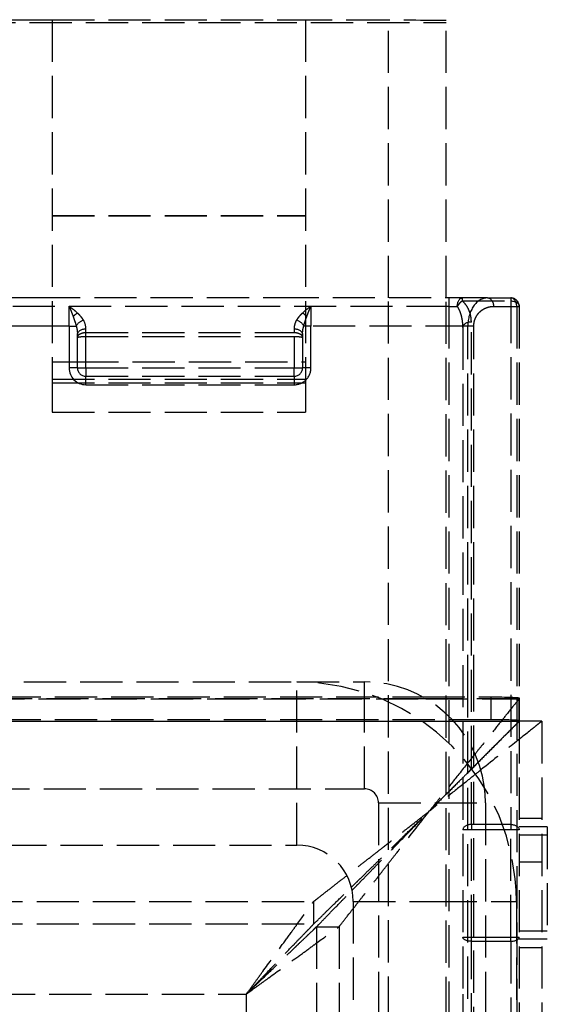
# Model space of a CAD drawing. Header units: millimetres. Extents: x -108 to 0, y 0 to 486.
# Tile 12 of 12: x -23 to -4, y 451 to 486. Entities that reach past the tile are written whole.
import ezdxf

# ---------------------------------------------------------------- set-up
doc = ezdxf.new("R2010")
doc.units = ezdxf.units.MM
doc.header["$LTSCALE"] = 10
doc.linetypes.add('ALLCAD_Strich', pattern=[0.2, 0.15, -0.05])
doc.layers.add('BESCH_KONT_sich_schn_grun_2d', color=10, linetype='Continuous')

msp = doc.modelspace()

# ---------------------------------------------------------------- linework, layer by layer
at = {"layer": 'BESCH_KONT_sich_schn_grun_2d', "linetype": 'ALLCAD_Strich'}
for p, q in [((-21.599, 485.82), (-24.649, 485.82)), ((-21.599, 485.841), (-12.599, 485.841)), ((-21.599, 485.841), (-21.599, 473.681)), ((-12.599, 485.841), (-12.599, 473.681)), ((-9.649, 485.82), (-12.599, 485.82)), ((-9.649, 475.95), (-9.649, 485.82)), ((-26.399, 485.736), (-7.599, 485.736)), ((-7.599, 475.95), (-7.599, 485.809)), ((-21.599, 478.884), (-12.599, 478.884)), ((-21.599, 478.87), (-12.599, 478.87)), ((-21.599, 475.95), (-26.68, 475.95)), ((-12.599, 475.95), (-21.599, 475.95)), ((-6.124, 475.95), (-12.599, 475.95)), ((-9.649, 36.326), (-9.649, 475.95)), ((-7.599, 36.315), (-7.599, 475.95)), ((-7.499, 475.95), (-7.499, 475.65)), ((-7.018, 475.844), (-7.018, 475.95)), ((-7.018, 475.844), (-5.299, 475.844)), ((-6.124, 475.95), (-5.299, 475.95)), ((-5.299, 475.95), (-5.299, 475.844)), ((-5.299, 475.844), (-5.299, 457.234)), ((-7.499, 475.65), (-25.899, 475.65)), ((-20.999, 474.95), (-20.999, 475.657)), ((-20.999, 475.657), (-12.599, 475.657)), ((-12.599, 475.657), (-12.399, 475.657)), ((-12.399, 475.657), (-12.399, 474.95)), ((-7.499, 475.65), (-7.198, 475.65)), ((-7.499, 475.65), (-7.499, 451.2)), ((-5.912, 475.65), (-5.087, 475.65)), ((-5.087, 475.65), (-4.999, 475.65)), ((-5.087, 475.65), (-5.087, 461.746)), ((-4.999, 475.65), (-4.999, 461.73)), ((-6.699, 457.234), (-6.699, 475.094)), ((-21.599, 474.95), (-26.974, 474.95)), ((-20.999, 474.95), (-21.599, 474.95)), ((-20.999, 474.95), (-20.743, 474.95)), ((-20.999, 474.95), (-20.999, 473.464)), ((-20.699, 474.54), (-20.699, 474.64)), ((-20.399, 474.723), (-20.399, 474.852)), ((-20.399, 474.852), (-20.399, 474.852)), ((-20.399, 474.581), (-20.399, 474.723)), ((-20.399, 474.723), (-12.999, 474.723)), ((-12.999, 474.852), (-12.999, 474.723)), ((-12.999, 474.852), (-12.999, 474.852)), ((-12.699, 474.64), (-12.699, 474.54)), ((-12.599, 474.95), (-12.656, 474.95)), ((-12.399, 474.95), (-12.599, 474.95)), ((-6.824, 474.95), (-12.399, 474.95)), ((-12.399, 473.464), (-12.399, 474.95)), ((-6.999, 474.9), (-6.999, 451.2)), ((-6.612, 474.95), (-6.824, 474.95)), ((-6.824, 461.768), (-6.824, 474.95)), ((-6.612, 461.768), (-6.612, 474.95)), ((-20.699, 473.539), (-20.699, 474.54)), ((-20.399, 474.581), (-12.999, 474.581)), ((-20.399, 473.464), (-20.399, 474.581)), ((-12.999, 474.581), (-12.999, 473.464)), ((-12.699, 474.54), (-12.699, 473.539)), ((-21.599, 473.681), (-20.739, 473.681)), ((-21.599, 473.681), (-21.599, 472.937)), ((-20.739, 473.681), (-12.66, 473.681)), ((-12.66, 473.681), (-12.599, 473.681)), ((-12.599, 473.681), (-12.599, 472.937)), ((-20.699, 473.464), (-20.999, 473.464)), ((-20.699, 473.464), (-20.699, 473.539)), ((-20.699, 473.464), (-20.669, 473.464)), ((-20.669, 473.464), (-20.399, 473.464)), ((-20.399, 473.464), (-20.399, 473.375)), ((-20.399, 473.464), (-12.999, 473.464)), ((-20.399, 473.375), (-20.399, 473.164)), ((-12.999, 473.464), (-12.729, 473.464)), ((-12.999, 473.375), (-12.999, 473.464)), ((-12.999, 473.164), (-12.999, 473.375)), ((-12.729, 473.464), (-12.699, 473.464)), ((-12.699, 473.539), (-12.699, 473.464)), ((-12.599, 473.464), (-12.699, 473.464)), ((-12.399, 473.464), (-12.599, 473.464)), ((-21.599, 473.068), (-12.599, 473.068)), ((-21.599, 472.937), (-12.599, 472.937)), ((-21.599, 472.937), (-21.599, 471.895)), ((-20.399, 472.864), (-20.399, 473.164)), ((-20.399, 473.164), (-12.999, 473.164)), ((-20.399, 472.864), (-12.999, 472.864)), ((-12.999, 473.164), (-12.999, 472.864)), ((-12.599, 472.937), (-12.599, 471.895)), ((-21.599, 471.895), (-12.599, 471.895)), ((-46.603, 462.3), (-12.899, 462.3)), ((-12.899, 456.5), (-12.899, 462.3)), ((-12.899, 462.3), (-10.499, 462.3)), ((-10.499, 461.922), (-10.499, 462.3)), ((-8.304, 461.697), (-104.095, 461.697)), ((-104.087, 461.702), (-8.312, 461.702)), ((-33.499, 461.768), (-8.428, 461.768)), ((-10.499, 458.5), (-10.499, 461.922)), ((-8.428, 461.768), (-5.999, 461.768)), ((-8.312, 461.702), (-4.999, 461.702)), ((-5.001, 461.697), (-8.304, 461.697)), ((-6.824, 433.038), (-6.824, 461.768)), ((-6.612, 433.25), (-6.612, 461.768)), ((-5.999, 460.969), (-5.999, 461.768)), ((-5.087, 461.746), (-5.087, 433.25)), ((-5.001, 460.898), (-5.001, 461.697)), ((-4.999, 461.73), (-4.999, 461.702)), ((-4.999, 461.702), (-4.999, 460.902)), ((-4.999, 461.702), (-4.999, 460.903)), ((-33.499, 460.969), (-5.999, 460.969)), ((-107.399, 460.903), (-4.999, 460.903)), ((-5.001, 460.898), (-107.398, 460.898)), ((-4.999, 460.903), (-4.999, 460.902)), ((-4.999, 460.902), (-4.999, 460.9)), ((-4.2, 460.9), (-4.999, 460.9)), ((-4.999, 460.9), (-4.999, 4.5)), ((-4.199, 460.9), (-4.2, 460.9)), ((-4.199, 460.9), (-4.199, 4.5)), ((-101.899, 458.5), (-10.499, 458.5)), ((-9.999, 458), (-6.199, 458)), ((-9.999, 458), (-9.999, 17.8)), ((-6.199, 458), (-6.199, 17.8)), ((-8.199, 457.7), (-8.199, 457.7)), ((-8.199, 457.7), (-8.199, 457.7)), ((-5.299, 457.234), (-6.699, 457.234)), ((-6.699, 457.234), (-6.699, 457.04)), ((-5.299, 457.234), (-5.299, 457.04)), ((-4.199, 457.45), (-4.999, 457.45)), ((-4.199, 457.15), (-4.999, 457.15)), ((-3.999, 457.15), (-4.199, 457.15)), ((-3.999, 457.15), (-3.999, 453.15)), ((-6.699, 457.04), (-6.999, 457.04)), ((-5.299, 457.04), (-6.699, 457.04)), ((-6.699, 453.226), (-6.699, 457.04)), ((-5.299, 453.226), (-5.299, 457.04)), ((-4.999, 457.04), (-5.299, 457.04)), ((-3.999, 456.85), (-4.999, 456.85)), ((-99.299, 456.5), (-12.899, 456.5)), ((-4.999, 455.9), (-4.199, 455.9)), ((-38.147, 454.5), (-12.299, 454.5)), ((-12.299, 454.5), (-12.299, 454.5)), ((-12.299, 453.7), (-12.299, 454.5)), ((-10.899, 454.5), (-7.999, 454.5)), ((-10.899, 454.5), (-10.899, 20.1)), ((-7.999, 454.5), (-5.099, 454.5)), ((-5.099, 454.5), (-5.099, 20.1)), ((-38.147, 453.7), (-12.299, 453.7)), ((-12.299, 453.7), (-12.299, 453.7)), ((-12.199, 453.6), (-12.199, 11.8)), ((-12.199, 453.6), (-11.399, 453.6)), ((-11.399, 453.6), (-11.399, 11.8)), ((-4.999, 453.45), (-3.999, 453.45)), ((-6.999, 453.226), (-6.699, 453.226)), ((-6.699, 453.083), (-6.699, 453.226)), ((-6.699, 453.226), (-5.299, 453.226)), ((-6.699, 453.083), (-5.299, 453.083)), ((-6.699, 433.733), (-6.699, 453.083)), ((-5.299, 453.226), (-4.999, 453.226)), ((-5.299, 453.083), (-5.299, 453.226)), ((-5.299, 453.083), (-5.299, 433.733)), ((-4.199, 453.15), (-4.999, 453.15)), ((-3.999, 453.15), (-4.199, 453.15)), ((-4.199, 452.85), (-4.999, 452.85)), ((-97.699, 451.2), (-14.699, 451.2)), ((-14.699, 451.2), (-14.699, 14.2)), ((-7.499, 451.2), (-7.499, 433.25)), ((-6.999, 451.2), (-6.999, 433.25))]:
    msp.add_line(p, q, dxfattribs=at)
for centre, radius, start, end in [((-5.299, 475.65), 0.3, 360, 90), ((-20.399, 473.464), 0.6, 180, 270), ((-20.399, 473.464), 0.3, 180, 270), ((-12.999, 473.464), 0.3, 270, 0), ((-12.999, 473.464), 0.6, 311.8103, 0), ((-12.999, 473.464), 0.6, 270, 311.8103), ((-12.899, 454.5), 7.8, 0, 90), ((-10.499, 458), 4.3, 7.3898, 90), ((-10.499, 458), 4.3, 0, 7.3898), ((-10.499, 458), 0.5, 0, 90), ((-12.899, 454.5), 2, 0, 90)]:
    msp.add_arc(centre, radius, start, end, dxfattribs=at)
for centre, major_axis, ratio, start_param, end_param in [((-9.649, 485.809), (2.05, 0), 0.005236, 0, 1.570796), ((-6.124, 474.95), (0, 1), 0.699998, 0.000001, 1.570798), ((-5.299, 475.65), (0, 0.3), 0.707107, -1.570796, 0), ((-12.699, 475.201), (-0.204, 0.22), 0.561441, -1.458105, -1.024627), ((-12.699, 475.201), (-0.204, 0.22), 0.561441, -1.705812, -1.024627), ((-12.699, 475.201), (-0.204, 0.22), 0.561441, -1.705812, -1.458105), ((-20.948, 474.861), (0.095, -0.566), 0.954477, 1.39569, 1.964523), ((-12.913, 474.95), (-0.257, 0.155), 0.650358, -2.393501, -1.19678), ((-12.913, 474.95), (-0.257, 0.155), 0.650358, -2.393501, -1.19678), ((-6.699, 474.9), (-0.3, 0), 0.648119, -1.570777, -0.000002), ((-6.699, 457.04), (-0.3, 0), 0.648119, -1.570796, 0), ((-5.299, 453.226), (0.3, 0), 0.478243, -1.570796, 0)]:
    msp.add_ellipse(centre, major_axis=major_axis, ratio=ratio, start_param=start_param, end_param=end_param, dxfattribs=at)
at = {"layer": 'BESCH_KONT_sich_schn_grun_2d', "linetype": 'ALLCAD_Strich', "extrusion": (0, 0, -1)}
for centre, major_axis, ratio, start_param, end_param in [((-7.018, 475.65), (0, 0.3), 0.602294, -1.570796, 0), ((-6.124, 475.65), (0, 0.3), 0.707107, 0, 1.570796), ((-5.299, 475.65), (0.3, 0), 0.648119, -1.570796, 0), ((-20.699, 475.201), (0.204, 0.22), 0.561442, -1.705773, -1.024576), ((-20.486, 474.95), (0.257, 0.155), 0.650355, -2.39349, -1.196763), ((-20.486, 474.95), (0.257, 0.155), 0.650355, -2.39349, -1.196763), ((-20.399, 474.64), (-0.3, 0), 0.707107, -0.000003, 1.570716), ((-20.399, 474.64), (-0.3, 0), 0.707107, -0.000003, 1.570716), ((-12.999, 474.64), (0.3, 0), 0.707107, -1.570713, -0.000001), ((-12.999, 474.64), (0.3, 0), 0.707107, -1.570713, -0.000001), ((-5.999, 461.73), (1, 0), 0.038388, -1.570796, 0), ((-5.999, 460.93), (1, 0), 0.038388, -1.570796, 0), ((-5.299, 457.04), (0.3, 0), 0.648119, -1.570796, 0), ((-6.699, 453.226), (-0.3, 0), 0.478243, -1.570796, 0)]:
    msp.add_ellipse(centre, major_axis=major_axis, ratio=ratio, start_param=start_param, end_param=end_param, dxfattribs=at)
at = {"layer": 'BESCH_KONT_sich_schn_grun_2d', "linetype": 'ALLCAD_Strich'}
for points, knots in [([(-7.018, 475.844), (-7.035, 475.833), (-7.052, 475.82), (-7.069, 475.806), (-7.086, 475.791), (-7.103, 475.775), (-7.118, 475.758), (-7.134, 475.741), (-7.149, 475.724), (-7.162, 475.705), (-7.176, 475.687), (-7.188, 475.669), (-7.198, 475.65)], [0, 0, 0, 0, 0.25, 0.25, 0.25, 0.5, 0.5, 0.5, 0.75, 0.75, 0.75, 1, 1, 1, 1]), ([(-20.699, 475.413), (-20.728, 475.44), (-20.759, 475.467), (-20.791, 475.494), (-20.824, 475.52), (-20.857, 475.547), (-20.892, 475.575), (-20.927, 475.602), (-20.963, 475.629), (-20.999, 475.657)], [0, 0, 0, 0, 0.333333, 0.333333, 0.333333, 0.666667, 0.666667, 0.666667, 1, 1, 1, 1]), ([(-20.999, 475.657), (-20.984, 475.623), (-20.968, 475.587), (-20.952, 475.548), (-20.936, 475.51), (-20.919, 475.469), (-20.902, 475.425), (-20.885, 475.381), (-20.867, 475.334), (-20.849, 475.285)], [0, 0, 0, 0, 0.333333, 0.333333, 0.333333, 0.666667, 0.666667, 0.666667, 1, 1, 1, 1]), ([(-20.525, 475.222), (-20.531, 475.229), (-20.557, 475.265), (-20.611, 475.328), (-20.669, 475.385), (-20.699, 475.413)], [0.2402242, 0.2402242, 0.2402242, 0.2402242, 0.3333333, 0.6666667, 0.9999992, 0.9999992, 0.9999992, 0.9999992]), ([(-20.486, 475.162), (-20.502, 475.19), (-20.54, 475.245), (-20.611, 475.328), (-20.669, 475.385), (-20.699, 475.413)], [0.0000006, 0.0000006, 0.0000006, 0.0000006, 0.3333333, 0.6666667, 0.9999994, 0.9999994, 0.9999994, 0.9999994]), ([(-12.699, 475.413), (-12.73, 475.385), (-12.787, 475.328), (-12.859, 475.244), (-12.897, 475.189), (-12.913, 475.162)], [0.000059, 0.000059, 0.000059, 0.000059, 0.3333333, 0.6666667, 0.9999989, 0.9999989, 0.9999989, 0.9999989]), ([(-12.699, 475.413), (-12.73, 475.385), (-12.787, 475.328), (-12.842, 475.265), (-12.868, 475.229), (-12.874, 475.222)], [0.000059, 0.000059, 0.000059, 0.000059, 0.3333333, 0.6666667, 0.7593245, 0.7593245, 0.7593245, 0.7593245]), ([(-12.599, 475.5), (-12.602, 475.498), (-12.605, 475.496), (-12.607, 475.494), (-12.64, 475.467), (-12.67, 475.44), (-12.699, 475.413)], [0.6389993, 0.6389993, 0.6389993, 0.6389993, 0.6666667, 0.6666667, 0.6666667, 1, 1, 1, 1]), ([(-12.399, 475.657), (-12.436, 475.629), (-12.472, 475.602), (-12.507, 475.575), (-12.538, 475.55), (-12.57, 475.525), (-12.599, 475.5)], [0, 0, 0, 0, 0.3333333, 0.3333333, 0.3333333, 0.6389993, 0.6389993, 0.6389993, 0.6389993]), ([(-12.549, 475.285), (-12.531, 475.335), (-12.514, 475.381), (-12.497, 475.425), (-12.48, 475.469), (-12.463, 475.51), (-12.447, 475.548), (-12.431, 475.587), (-12.415, 475.623), (-12.399, 475.657)], [0, 0, 0, 0, 0.333333, 0.333333, 0.333333, 0.666667, 0.666667, 0.666667, 1, 1, 1, 1]), ([(-6.999, 474.9), (-6.999, 474.981), (-7.005, 475.059), (-7.015, 475.131), (-7.025, 475.203), (-7.038, 475.27), (-7.056, 475.333), (-7.073, 475.395), (-7.094, 475.453), (-7.118, 475.506), (-7.141, 475.559), (-7.168, 475.607), (-7.198, 475.65)], [0, 0, 0, 0, 0.25, 0.25, 0.25, 0.5, 0.5, 0.5, 0.75, 0.75, 0.75, 1, 1, 1, 1]), ([(-6.612, 474.95), (-6.612, 474.956), (-6.611, 474.961), (-6.611, 474.967), (-6.611, 474.988), (-6.609, 475.009), (-6.607, 475.03), (-6.606, 475.04), (-6.604, 475.051), (-6.603, 475.061), (-6.601, 475.071), (-6.599, 475.081), (-6.597, 475.091), (-6.593, 475.112), (-6.588, 475.132), (-6.582, 475.152), (-6.58, 475.159), (-6.577, 475.166), (-6.575, 475.173), (-6.571, 475.186), (-6.566, 475.2), (-6.56, 475.213), (-6.552, 475.234), (-6.542, 475.254), (-6.532, 475.275), (-6.53, 475.278), (-6.528, 475.281), (-6.526, 475.285), (-6.517, 475.302), (-6.506, 475.32), (-6.495, 475.337), (-6.482, 475.356), (-6.468, 475.375), (-6.454, 475.393), (-6.435, 475.416), (-6.415, 475.438), (-6.392, 475.459), (-6.38, 475.47), (-6.368, 475.481), (-6.355, 475.491), (-6.346, 475.499), (-6.336, 475.507), (-6.325, 475.515), (-6.301, 475.532), (-6.275, 475.549), (-6.247, 475.564), (-6.242, 475.567), (-6.236, 475.57), (-6.231, 475.573), (-6.207, 475.585), (-6.182, 475.596), (-6.157, 475.606), (-6.132, 475.615), (-6.106, 475.623), (-6.08, 475.629), (-6.071, 475.632), (-6.062, 475.634), (-6.054, 475.635), (-6.016, 475.643), (-5.978, 475.648), (-5.938, 475.65), (-5.929, 475.65), (-5.92, 475.65), (-5.912, 475.65)], [0, 0, 0, 0, 0.0193127, 0.0193127, 0.0193127, 0.0898036, 0.0898036, 0.0898036, 0.125, 0.125, 0.125, 0.1590149, 0.1590149, 0.1590149, 0.2273799, 0.2273799, 0.2273799, 0.25, 0.25, 0.25, 0.2953177, 0.2953177, 0.2953177, 0.364133, 0.364133, 0.364133, 0.375, 0.375, 0.375, 0.4349203, 0.4349203, 0.4349203, 0.5, 0.5, 0.5, 0.5816536, 0.5816536, 0.5816536, 0.625, 0.625, 0.625, 0.6575951, 0.6575951, 0.6575951, 0.7350646, 0.7350646, 0.7350646, 0.75, 0.75, 0.75, 0.813606, 0.813606, 0.813606, 0.875, 0.875, 0.875, 0.8952462, 0.8952462, 0.8952462, 0.9814895, 0.9814895, 0.9814895, 1, 1, 1, 1]), ([(-20.849, 475.285), (-20.836, 475.247), (-20.81, 475.172), (-20.773, 475.06), (-20.752, 474.988), (-20.743, 474.952)], [0.0000005, 0.0000005, 0.0000005, 0.0000005, 0.3333333, 0.6666667, 0.9931224, 0.9931224, 0.9931224, 0.9931224]), ([(-20.849, 475.285), (-20.836, 475.247), (-20.81, 475.172), (-20.773, 475.06), (-20.752, 474.986), (-20.743, 474.95)], [0.0000005, 0.0000005, 0.0000005, 0.0000005, 0.3333333, 0.6666667, 0.9999951, 0.9999951, 0.9999951, 0.9999951]), ([(-12.913, 475.162), (-12.932, 475.132), (-12.947, 475.1), (-12.96, 475.067), (-12.973, 475.033), (-12.982, 474.999), (-12.989, 474.963), (-12.996, 474.927), (-12.999, 474.89), (-12.999, 474.852)], [0, 0, 0, 0, 0.333333, 0.333333, 0.333333, 0.666667, 0.666667, 0.666667, 1, 1, 1, 1]), ([(-12.656, 474.95), (-12.647, 474.986), (-12.626, 475.058), (-12.59, 475.171), (-12.563, 475.247), (-12.549, 475.285)], [0.000008, 0.000008, 0.000008, 0.000008, 0.3333333, 0.6666667, 0.9999399, 0.9999399, 0.9999399, 0.9999399]), ([(-12.656, 474.952), (-12.647, 474.987), (-12.629, 475.049), (-12.608, 475.113), (-12.599, 475.14)], [0.0069565, 0.0069565, 0.0069565, 0.0069565, 0.3333333, 0.5755168, 0.5755168, 0.5755168, 0.5755168]), ([(-12.599, 475.14), (-12.596, 475.15), (-12.58, 475.198), (-12.563, 475.247), (-12.549, 475.285)], [0.5755168, 0.5755168, 0.5755168, 0.5755168, 0.6666667, 0.9999399, 0.9999399, 0.9999399, 0.9999399]), ([(-20.743, 474.95), (-20.733, 474.92), (-20.718, 474.856), (-20.703, 474.753), (-20.699, 474.679), (-20.699, 474.641)], [0, 0, 0, 0, 0.3333333, 0.6666667, 0.9974193, 0.9974193, 0.9974193, 0.9974193]), ([(-20.743, 474.95), (-20.733, 474.92), (-20.718, 474.856), (-20.703, 474.752), (-20.699, 474.678), (-20.699, 474.64)], [0, 0, 0, 0, 0.3333333, 0.6666667, 0.9999992, 0.9999992, 0.9999992, 0.9999992]), ([(-20.699, 474.54), (-20.699, 474.556), (-20.696, 474.572), (-20.689, 474.588), (-20.682, 474.603), (-20.672, 474.618), (-20.659, 474.632), (-20.646, 474.646), (-20.63, 474.658), (-20.611, 474.67), (-20.592, 474.681), (-20.571, 474.691), (-20.549, 474.699), (-20.526, 474.706), (-20.502, 474.713), (-20.477, 474.717), (-20.451, 474.721), (-20.425, 474.723), (-20.399, 474.723)], [0, 0, 0, 0, 0.166667, 0.166667, 0.166667, 0.333333, 0.333333, 0.333333, 0.5, 0.5, 0.5, 0.666667, 0.666667, 0.666667, 0.833333, 0.833333, 0.833333, 1, 1, 1, 1]), ([(-12.999, 474.723), (-12.973, 474.723), (-12.947, 474.721), (-12.922, 474.717), (-12.897, 474.713), (-12.873, 474.706), (-12.85, 474.699), (-12.827, 474.691), (-12.806, 474.681), (-12.788, 474.67), (-12.769, 474.658), (-12.753, 474.646), (-12.74, 474.632), (-12.727, 474.618), (-12.717, 474.603), (-12.71, 474.588), (-12.703, 474.572), (-12.699, 474.556), (-12.699, 474.54)], [0.0000015, 0.0000015, 0.0000015, 0.0000015, 0.1666667, 0.1666667, 0.1666667, 0.3333333, 0.3333333, 0.3333333, 0.5, 0.5, 0.5, 0.6666667, 0.6666667, 0.6666667, 0.8333333, 0.8333333, 0.8333333, 1, 1, 1, 1]), ([(-12.699, 474.641), (-12.699, 474.679), (-12.696, 474.753), (-12.681, 474.856), (-12.665, 474.92), (-12.656, 474.95)], [0.0026982, 0.0026982, 0.0026982, 0.0026982, 0.3333333, 0.6666667, 1, 1, 1, 1]), ([(-20.699, 474.54), (-20.699, 474.542), (-20.698, 474.545), (-20.695, 474.547), (-20.694, 474.548), (-20.692, 474.549), (-20.689, 474.551), (-20.688, 474.552), (-20.686, 474.552), (-20.684, 474.553), (-20.679, 474.555), (-20.673, 474.557), (-20.666, 474.559), (-20.663, 474.56), (-20.661, 474.56), (-20.659, 474.561), (-20.653, 474.562), (-20.646, 474.564), (-20.639, 474.565), (-20.631, 474.566), (-20.621, 474.568), (-20.611, 474.569), (-20.609, 474.57), (-20.608, 474.57), (-20.606, 474.57), (-20.594, 474.572), (-20.581, 474.573), (-20.568, 474.574), (-20.562, 474.575), (-20.555, 474.575), (-20.549, 474.576), (-20.541, 474.576), (-20.534, 474.577), (-20.526, 474.578), (-20.51, 474.579), (-20.493, 474.579), (-20.477, 474.58), (-20.462, 474.581), (-20.447, 474.581), (-20.433, 474.581), (-20.422, 474.581), (-20.41, 474.581), (-20.399, 474.581)], [0, 0, 0, 0, 0.107331, 0.107331, 0.107331, 0.166667, 0.166667, 0.166667, 0.203904, 0.203904, 0.203904, 0.303906, 0.303906, 0.303906, 0.333333, 0.333333, 0.333333, 0.408432, 0.408432, 0.408432, 0.5, 0.5, 0.5, 0.51456, 0.51456, 0.51456, 0.619356, 0.619356, 0.619356, 0.666667, 0.666667, 0.666667, 0.722051, 0.722051, 0.722051, 0.833333, 0.833333, 0.833333, 0.929161, 0.929161, 0.929161, 1, 1, 1, 1]), ([(-12.999, 474.581), (-12.973, 474.581), (-12.947, 474.581), (-12.922, 474.58), (-12.897, 474.579), (-12.873, 474.578), (-12.85, 474.576), (-12.828, 474.574), (-12.807, 474.572), (-12.788, 474.569), (-12.769, 474.567), (-12.753, 474.564), (-12.74, 474.561), (-12.727, 474.558), (-12.717, 474.554), (-12.71, 474.551), (-12.703, 474.547), (-12.699, 474.544), (-12.699, 474.54)], [0.0000031, 0.0000031, 0.0000031, 0.0000031, 0.1666667, 0.1666667, 0.1666667, 0.3333333, 0.3333333, 0.3333333, 0.5, 0.5, 0.5, 0.6666667, 0.6666667, 0.6666667, 0.8333333, 0.8333333, 0.8333333, 1, 1, 1, 1]), ([(-5.001, 461.697), (-5.01, 461.684), (-5.052, 461.631), (-5.207, 461.441), (-5.325, 461.295), (-5.574, 460.983), (-5.694, 460.832), (-5.97, 460.486), (-6.128, 460.287), (-6.384, 459.968), (-6.474, 459.855), (-6.567, 459.74)], [0.000001, 0.000001, 0.000001, 0.000001, 0.0989877, 0.0989877, 0.2103913, 0.2103913, 0.2934416, 0.2934416, 0.385792, 0.385792, 0.4345345, 0.4345345, 0.4345345, 0.4345345]), ([(-5.001, 460.898), (-5.01, 460.888), (-5.05, 460.848), (-5.194, 460.706), (-5.304, 460.598), (-5.534, 460.367), (-5.646, 460.254), (-5.973, 459.926), (-6.205, 459.693), (-6.451, 459.448)], [0.000001, 0.000001, 0.000001, 0.000001, 0.07658, 0.07658, 0.1637635, 0.1637635, 0.2304667, 0.2304667, 0.3439242, 0.3439242, 0.3439242, 0.3439242]), ([(-4.199, 460.9), (-4.199, 460.901), (-4.21, 460.891), (-4.255, 460.856), (-4.288, 460.829), (-4.364, 460.769), (-4.4, 460.739), (-4.581, 460.594), (-4.806, 460.415), (-5.485, 459.871), (-5.888, 459.55), (-6.362, 459.17)], [0.000001, 0.000001, 0.000001, 0.000001, 0.0514028, 0.0514028, 0.1041719, 0.1041719, 0.1410669, 0.1410669, 0.2669388, 0.2669388, 0.3797281, 0.3797281, 0.3797281, 0.3797281]), ([(-5.176, 460.723), (-5.176, 460.723), (-5.176, 460.723), (-5.293, 460.606), (-5.467, 460.433), (-5.736, 460.164), (-5.762, 460.137), (-5.789, 460.11)], [0.1084121, 0.1084121, 0.1084121, 0.1084121, 0.1084508, 0.1084508, 0.2195654, 0.2195654, 0.2314767, 0.2314767, 0.2314767, 0.2314767]), ([(-5, 460.9), (-5.002, 460.898), (-5.01, 460.89), (-5.04, 460.859), (-5.065, 460.835), (-5.12, 460.779), (-5.147, 460.753), (-5.176, 460.723)], [0.0059421, 0.0059421, 0.0059421, 0.0059421, 0.0394437, 0.0394437, 0.080024, 0.080024, 0.1084121, 0.1084121, 0.1084121, 0.1084121]), ([(-5.789, 460.11), (-5.831, 460.068), (-5.873, 460.026), (-6.061, 459.839), (-6.214, 459.685), (-6.645, 459.255), (-6.934, 458.965), (-7.386, 458.513), (-7.547, 458.353), (-7.872, 458.03), (-8.036, 457.866), (-8.199, 457.7)], [0.2314767, 0.2314767, 0.2314767, 0.2314767, 0.2498424, 0.2498424, 0.3107968, 0.3107968, 0.4145249, 0.4145249, 0.4703029, 0.4703029, 0.5268994, 0.5268994, 0.5268994, 0.5268994]), ([(-6.567, 459.74), (-6.764, 459.494), (-6.97, 459.237), (-7.345, 458.769), (-7.513, 458.558), (-7.853, 458.131), (-8.025, 457.915), (-8.199, 457.7)], [0.4345345, 0.4345345, 0.4345345, 0.4345345, 0.5381979, 0.5381979, 0.6199687, 0.6199687, 0.7027269, 0.7027269, 0.7027269, 0.7027269]), ([(-6.451, 459.448), (-6.563, 459.336), (-6.678, 459.221), (-6.904, 458.996), (-7.015, 458.885), (-7.3, 458.6), (-7.477, 458.422), (-7.835, 458.063), (-8.016, 457.881), (-8.199, 457.7)], [0.3439242, 0.3439242, 0.3439242, 0.3439242, 0.3958816, 0.3958816, 0.4445276, 0.4445276, 0.5201248, 0.5201248, 0.5970559, 0.5970559, 0.5970559, 0.5970559]), ([(-6.362, 459.17), (-6.389, 459.148), (-6.417, 459.126), (-6.58, 458.995), (-6.719, 458.884), (-7.075, 458.599), (-7.297, 458.422), (-7.746, 458.065), (-7.973, 457.884), (-8.199, 457.7)], [0.3797281, 0.3797281, 0.3797281, 0.3797281, 0.3862552, 0.3862552, 0.4179897, 0.4179897, 0.4670496, 0.4670496, 0.5167611, 0.5167611, 0.5167611, 0.5167611]), ([(-12.299, 454.5), (-12.3, 454.5), (-12.296, 454.503), (-12.279, 454.516), (-12.266, 454.527), (-12.206, 454.572), (-12.143, 454.622), (-11.997, 454.736), (-11.922, 454.795), (-11.726, 454.947), (-11.599, 455.046), (-11.381, 455.217), (-11.294, 455.284), (-11.103, 455.434), (-10.997, 455.517), (-10.768, 455.695), (-10.644, 455.792), (-10.391, 455.989), (-10.261, 456.091), (-10.027, 456.274), (-9.923, 456.355), (-9.658, 456.562), (-9.495, 456.689), (-9.223, 456.901), (-9.114, 456.986), (-8.863, 457.182), (-8.719, 457.294), (-8.45, 457.504), (-8.325, 457.602), (-8.199, 457.7)], [0.0000016, 0.0000016, 0.0000016, 0.0000016, 0.0246958, 0.0246958, 0.0513706, 0.0513706, 0.1129713, 0.1129713, 0.161578, 0.161578, 0.2275388, 0.2275388, 0.2678712, 0.2678712, 0.3143548, 0.3143548, 0.3658039, 0.3658039, 0.4184634, 0.4184634, 0.4595872, 0.4595872, 0.5226212, 0.5226212, 0.5643028, 0.5643028, 0.6188118, 0.6188118, 0.6664348, 0.6664348, 0.6664348, 0.6664348]), ([(-11.399, 453.6), (-11.399, 453.599), (-11.394, 453.607), (-11.371, 453.637), (-11.352, 453.661), (-11.266, 453.771), (-11.171, 453.893), (-10.969, 454.152), (-10.872, 454.275), (-10.706, 454.488), (-10.64, 454.573), (-10.534, 454.709), (-10.495, 454.758), (-10.37, 454.919), (-10.282, 455.032), (-10.092, 455.275), (-9.989, 455.407), (-9.794, 455.657), (-9.7, 455.777), (-9.531, 455.994), (-9.457, 456.089), (-9.264, 456.336), (-9.146, 456.488), (-8.754, 456.99), (-8.475, 457.346), (-8.199, 457.7)], [0.000001, 0.000001, 0.000001, 0.000001, 0.0326507, 0.0326507, 0.0697148, 0.0697148, 0.1606453, 0.1606453, 0.2269325, 0.2269325, 0.2674352, 0.2674352, 0.2902205, 0.2902205, 0.3397802, 0.3397802, 0.3949158, 0.3949158, 0.4442785, 0.4442785, 0.4826425, 0.4826425, 0.5428462, 0.5428462, 0.680491, 0.680491, 0.680491, 0.680491]), ([(-10.964, 455.003), (-10.915, 455.05), (-10.866, 455.098), (-10.759, 455.203), (-10.7, 455.26), (-10.518, 455.437), (-10.394, 455.559), (-10.155, 455.792), (-10.041, 455.903), (-9.754, 456.183), (-9.579, 456.354), (-9.287, 456.639), (-9.17, 456.753), (-8.902, 457.015), (-8.749, 457.164), (-8.528, 457.379), (-8.46, 457.445), (-8.328, 457.575), (-8.264, 457.637), (-8.199, 457.7)], [0.3638127, 0.3638127, 0.3638127, 0.3638127, 0.387616, 0.387616, 0.4154196, 0.4154196, 0.4723343, 0.4723343, 0.5221709, 0.5221709, 0.5971352, 0.5971352, 0.6461995, 0.6461995, 0.7097334, 0.7097334, 0.7379495, 0.7379495, 0.7646523, 0.7646523, 0.7646523, 0.7646523]), ([(-10.938, 454.893), (-10.881, 454.951), (-10.823, 455.011), (-10.707, 455.13), (-10.649, 455.189), (-10.474, 455.369), (-10.353, 455.493), (-10.174, 455.676), (-10.116, 455.735), (-9.96, 455.895), (-9.86, 455.998), (-9.604, 456.26), (-9.447, 456.421), (-9.09, 456.787), (-8.889, 456.993), (-8.603, 457.286), (-8.518, 457.374), (-8.354, 457.541), (-8.277, 457.621), (-8.199, 457.7)], [0.2752318, 0.2752318, 0.2752318, 0.2752318, 0.2973009, 0.2973009, 0.3185042, 0.3185042, 0.3612433, 0.3612433, 0.3811626, 0.3811626, 0.4150836, 0.4150836, 0.4676012, 0.4676012, 0.5329996, 0.5329996, 0.5607524, 0.5607524, 0.5859023, 0.5859023, 0.5859023, 0.5859023]), ([(-12.299, 453.7), (-12.3, 453.7), (-12.296, 453.704), (-12.278, 453.722), (-12.263, 453.736), (-12.199, 453.797), (-12.131, 453.864), (-11.973, 454.018), (-11.892, 454.098), (-11.68, 454.305), (-11.542, 454.439), (-11.258, 454.716), (-11.114, 454.856), (-10.964, 455.003)], [0.0000055, 0.0000055, 0.0000055, 0.0000055, 0.0319489, 0.0319489, 0.0664374, 0.0664374, 0.1456017, 0.1456017, 0.2072075, 0.2072075, 0.2896038, 0.2896038, 0.3638127, 0.3638127, 0.3638127, 0.3638127]), ([(-12.199, 453.6), (-12.199, 453.599), (-12.186, 453.614), (-12.104, 453.698), (-12.038, 453.765), (-11.887, 453.92), (-11.809, 454), (-11.605, 454.209), (-11.473, 454.345), (-11.246, 454.578), (-11.159, 454.666), (-11.026, 454.802), (-10.983, 454.847), (-10.938, 454.893)], [0.000001, 0.000001, 0.000001, 0.000001, 0.0559352, 0.0559352, 0.1148746, 0.1148746, 0.1609168, 0.1609168, 0.2226556, 0.2226556, 0.2581705, 0.2581705, 0.2752318, 0.2752318, 0.2752318, 0.2752318]), ([(-14.699, 451.2), (-14.633, 451.29), (-14.568, 451.381), (-14.426, 451.576), (-14.35, 451.68), (-14.22, 451.859), (-14.166, 451.933), (-13.881, 452.325), (-13.655, 452.637), (-13.309, 453.111), (-13.181, 453.287), (-13.006, 453.528), (-12.952, 453.603), (-12.702, 453.947), (-12.552, 454.153), (-12.427, 454.324), (-12.405, 454.354), (-12.359, 454.418), (-12.337, 454.448), (-12.315, 454.479), (-12.309, 454.486), (-12.302, 454.497), (-12.3, 454.5), (-12.299, 454.5)], [-0.5394971, -0.5394971, -0.5394971, -0.5394971, -0.5095095, -0.5095095, -0.4747731, -0.4747731, -0.4497734, -0.4497734, -0.3420888, -0.3420888, -0.2740337, -0.2740337, -0.2419717, -0.2419717, -0.1195119, -0.1195119, -0.0897008, -0.0897008, -0.0459031, -0.0459031, -0.0233521, -0.0233521, -0.000001, -0.000001, -0.000001, -0.000001]), ([(-14.699, 451.2), (-14.657, 451.244), (-14.615, 451.288), (-14.526, 451.381), (-14.479, 451.429), (-14.328, 451.587), (-14.223, 451.696), (-13.892, 452.041), (-13.668, 452.274), (-13.319, 452.638), (-13.187, 452.776), (-13.007, 452.963), (-12.953, 453.019), (-12.809, 453.17), (-12.722, 453.26), (-12.59, 453.398), (-12.539, 453.45), (-12.415, 453.58), (-12.374, 453.623), (-12.334, 453.664), (-12.321, 453.677), (-12.304, 453.695), (-12.3, 453.7), (-12.299, 453.7)], [-0.2840104, -0.2840104, -0.2840104, -0.2840104, -0.2742934, -0.2742934, -0.2634882, -0.2634882, -0.2392515, -0.2392515, -0.1860875, -0.1860875, -0.1515384, -0.1515384, -0.1361586, -0.1361586, -0.1083791, -0.1083791, -0.0883856, -0.0883856, -0.0522468, -0.0522468, -0.0266077, -0.0266077, -0.000001, -0.000001, -0.000001, -0.000001]), ([(-14.699, 451.2), (-14.656, 451.242), (-14.612, 451.284), (-14.519, 451.373), (-14.47, 451.42), (-14.312, 451.572), (-14.203, 451.676), (-13.859, 452.007), (-13.625, 452.231), (-13.262, 452.58), (-13.124, 452.713), (-12.937, 452.892), (-12.881, 452.946), (-12.73, 453.091), (-12.64, 453.177), (-12.502, 453.31), (-12.449, 453.36), (-12.32, 453.485), (-12.277, 453.526), (-12.236, 453.565), (-12.223, 453.578), (-12.204, 453.595), (-12.199, 453.599), (-12.199, 453.6)], [-0.2840098, -0.2840098, -0.2840098, -0.2840098, -0.2742928, -0.2742928, -0.2634877, -0.2634877, -0.2392511, -0.2392511, -0.1860872, -0.1860872, -0.1515382, -0.1515382, -0.1361584, -0.1361584, -0.108379, -0.108379, -0.0883855, -0.0883855, -0.0522468, -0.0522468, -0.0266077, -0.0266077, -0.000001, -0.000001, -0.000001, -0.000001]), ([(-14.699, 451.2), (-14.609, 451.266), (-14.519, 451.332), (-14.324, 451.473), (-14.219, 451.549), (-14.041, 451.679), (-13.966, 451.733), (-13.574, 452.019), (-13.263, 452.245), (-12.788, 452.59), (-12.612, 452.718), (-12.371, 452.893), (-12.297, 452.947), (-11.953, 453.198), (-11.747, 453.347), (-11.575, 453.472), (-11.545, 453.494), (-11.481, 453.541), (-11.451, 453.562), (-11.421, 453.584), (-11.413, 453.59), (-11.402, 453.598), (-11.399, 453.6), (-11.399, 453.6)], [-0.5394969, -0.5394969, -0.5394969, -0.5394969, -0.5095093, -0.5095093, -0.4747728, -0.4747728, -0.4497732, -0.4497732, -0.3420887, -0.3420887, -0.2740336, -0.2740336, -0.2419716, -0.2419716, -0.1195119, -0.1195119, -0.0897008, -0.0897008, -0.0459031, -0.0459031, -0.0233522, -0.0233522, -0.000001, -0.000001, -0.000001, -0.000001])]:
    msp.add_open_spline(points, degree=3, knots=knots, dxfattribs=at)
for points in [[(-6.699, 475.094), (-6.699, 475.163), (-6.712, 475.293), (-6.761, 475.469), (-6.83, 475.618), (-6.917, 475.745), (-6.983, 475.814), (-7.018, 475.844)], [(-20.486, 475.162), (-20.498, 475.182), (-20.511, 475.202), (-20.525, 475.222)], [(-12.874, 475.222), (-12.888, 475.202), (-12.901, 475.182), (-12.913, 475.162)], [(-20.743, 474.952), (-20.743, 474.951), (-20.743, 474.951), (-20.743, 474.95)], [(-20.699, 474.641), (-20.699, 474.641), (-20.699, 474.64), (-20.699, 474.64)], [(-12.699, 474.64), (-12.699, 474.678), (-12.696, 474.752), (-12.681, 474.856), (-12.665, 474.92), (-12.656, 474.95)], [(-12.699, 474.64), (-12.699, 474.64), (-12.699, 474.641), (-12.699, 474.641)], [(-12.656, 474.95), (-12.656, 474.951), (-12.656, 474.951), (-12.656, 474.952)], [(-4.999, 461.702), (-4.999, 461.7), (-5, 461.699), (-5.001, 461.697)], [(-4.999, 460.902), (-4.999, 460.901), (-5, 460.899), (-5.001, 460.898)], [(-4.999, 460.9), (-4.999, 460.9), (-5, 460.9), (-5, 460.9)], [(-4.999, 460.903), (-4.999, 460.903), (-4.999, 460.902), (-4.999, 460.902)]]:
    msp.add_open_spline(points, degree=3, dxfattribs=at)

doc.saveas('drawing.dxf')
